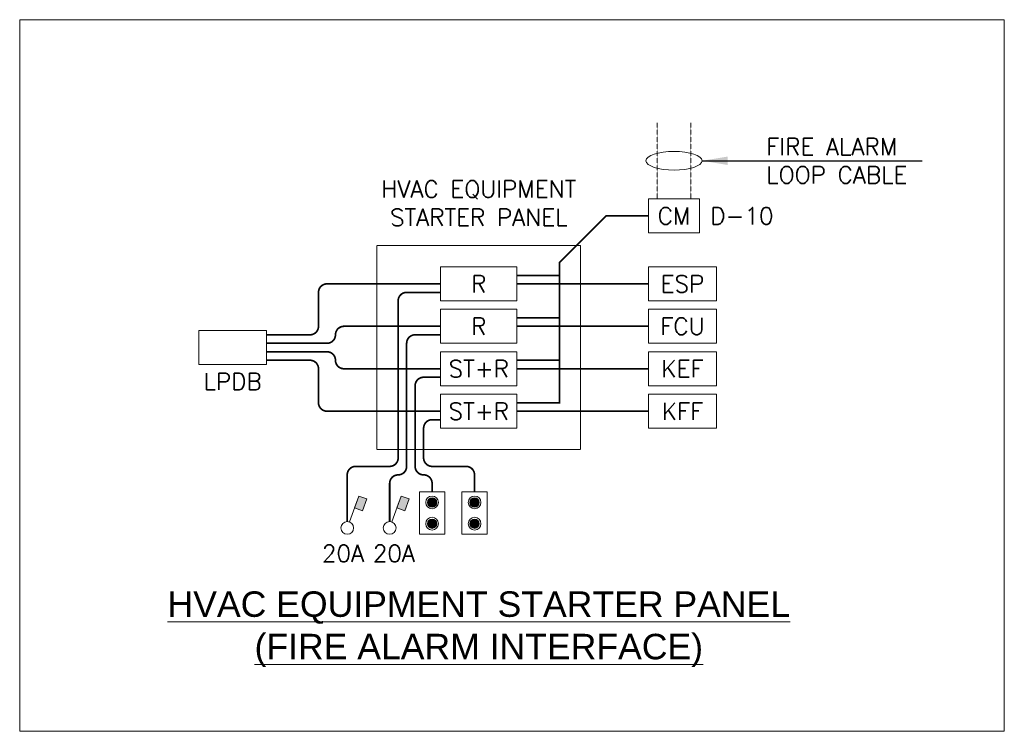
# Model space of a CAD drawing. Header units: millimetres. Extents: x -131287 to -69523, y -21032 to 24887.
# Tile 6 of 6: x -101765 to -95965, y 20695 to 24887. Entities that reach past the tile are written whole.
import ezdxf
from ezdxf.enums import TextEntityAlignment as Align

# ---------------------------------------------------------------- set-up
doc = ezdxf.new("R2010")
doc.units = ezdxf.units.MM
doc.header["$MEASUREMENT"] = 0
doc.linetypes.add('HIDDENX2', pattern=[0.75, 0.5, -0.25])
doc.linetypes.add('PHANTOM', pattern=[63.5, 31.75, -6.35, 6.35, -6.35, 6.35, -6.35])
doc.layers.get('0').update_dxf_attribs({"lineweight": 5})
for name, color, linetype, lineweight, true_color in [('M-MEP-ELFA-CABLE', 1, 'HIDDENX2', 20, 0xff0000), ('M-MEP-ELFA-EQUIP', 6, 'Continuous', 20, 0xff00ff), ('M-MEP-ELPR-CABLE', 7, 'PHANTOM', 20, 0xb914eb), ('M-MEP-ELPR-CKT', 7, 'HIDDENX2', 20, 0x960000), ('M-MEP-ELPR-EQUIP', 6, 'Continuous', 20, 0xff00ff), ('M-MEP-ELPR-SOCKET', 5, 'Continuous', 20, 0x0000ff), ('M-MEP-ELSL-DEVICES', 200, 'Continuous', 20, 0xbf00ff)]:
    doc.layers.add(name, color=color, linetype=linetype, lineweight=lineweight, true_color=true_color)
doc.layers.add('M-MEP-GEN', color=7, linetype='Continuous', lineweight=5)
doc.styles.add('100 ROMANS', font='romans.shx')
doc.styles.add('SSP_Title', font='arial.ttf')
doc.styles.get("Standard").update_dxf_attribs({"font": 'romans.shx'})
doc.dimstyles.new('100-ROMANS', dxfattribs={"dimtxt": 100, "dimasz": 0.18, "dimexe": 0.18, "dimexo": 0.0625, "dimgap": 0.09, "dimtad": 0, "dimtih": 1, "dimtoh": 1, "dimdec": 4, "dimzin": 0, "dimdsep": 46, "dimtxsty": '100 ROMANS', "dimcen": 0.09, "dimadec": 0, "dimazin": 0, "dimtfac": 1, "dimtdec": 4, "dimtofl": 0, "dimtmove": 0, "dimatfit": 3, "dimfxl": 1, "dimtolj": 1, "dimtzin": 0, "dimarcsym": 0})

# ---------------------------------------------------------------- blocks, each defined once
blk = doc.blocks.new('CM')
at = {"color": 0}
blk.add_lwpolyline([(-150, 200), (150, 200), (150, 0), (-150, 0)], close=True, dxfattribs=at)
blk.add_attdef('CM', text='', height=100, dxfattribs=at).set_placement((0, 100), align=Align.MIDDLE_CENTER)
blk = doc.blocks.new('DB-TP')
at = {"color": 0}
blk.add_lwpolyline([(-200, 200), (200, 200), (200, 0), (-200, 0)], close=True, dxfattribs=at)
blk.add_solid([(-200, 0), (200, 200), (200, 0), (-200, 0)], dxfattribs=at)
blk = doc.blocks.new('PUSH ON OFF SWITCH')
at = {"lineweight": 0, "true_color": 0x009600}
h = blk.add_hatch(color=94, dxfattribs=at)
h.dxf.hatch_style = 1
edge = h.paths.add_edge_path()
edge.add_arc((0, 187.5), 27.5, 0, 360)
at = {"lineweight": 0, "true_color": 0xff0000}
h = blk.add_hatch(color=1, dxfattribs=at)
h.dxf.hatch_style = 1
edge = h.paths.add_edge_path()
edge.add_arc((0, 62.5), 27.5, 0, 360)
blk.add_lwpolyline([(-75, 250), (75, 250), (75, 0), (-75, 0)], close=True)
at = {"color": 94, "lineweight": 0, "true_color": 0x009600}
for radius in [37.5, 27.5]:
    blk.add_circle((0, 187.5), radius, dxfattribs=at)
at = {"color": 1, "lineweight": 0, "true_color": 0xff0000}
for radius in [37.5, 27.5]:
    blk.add_circle((0, 62.5), radius, dxfattribs=at)
blk = doc.blocks.new('DP+NEON')
at = {"color": 0}
blk.add_lwpolyline([(12.8, 72.7), (68.4, 225.4)], dxfattribs=at)
blk.add_lwpolyline([(68.4, 225.4), (115.4, 208.3), (89.7, 137.9), (42.8, 155)], close=True, dxfattribs=at)
blk.add_circle((0, 37.5), 37.5, dxfattribs=at)
blk.add_solid([(89.7, 137.9), (115.4, 208.3), (42.8, 155), (68.4, 225.4)], dxfattribs=at)
blk.add_attdef('XXA', text='', height=100, dxfattribs=at).set_placement((-200, 175), align=Align.MIDDLE_CENTER)

msp = doc.modelspace()

# ---------------------------------------------------------------- linework, layer by layer
msp.add_lwpolyline([(-101765.1, 24886.5), (-95964.7, 24886.5), (-95964.7, 20695.2), (-101765.1, 20695.2)], close=True)
msp.add_ellipse((-97910.5, 24055.6), major_axis=(-165.3, 0), ratio=0.333239)
at = {"layer": 'M-MEP-ELFA-CABLE', "ltscale": 2.5}
for points in [[(-98010.5, 23830.6), (-98010.5, 24280.6)], [(-97810.5, 23830.6), (-97810.5, 24280.6)]]:
    msp.add_lwpolyline(points, dxfattribs=at)
at = {"layer": 'M-MEP-ELPR-CABLE', "color": 1, "ltscale": 0.05, "true_color": 0xff0000, "const_width": 10}
for points in [[(-99285.5, 23330.6), (-99954.8, 23330.6, 0.414214), (-100004.8, 23280.6), (-100004.8, 23080.6, -0.414214), (-100054.8, 23030.6), (-100310.5, 23030.6)], [(-99285.5, 23080.6), (-99854.8, 23080.6, 0.414214), (-99904.8, 23030.6), (-99904.8, 23030.6, -0.414214), (-99954.8, 22980.6), (-100310.5, 22980.6)], [(-99285.5, 22830.6), (-99854.8, 22830.6, -0.414214), (-99904.8, 22880.6), (-99904.8, 22880.6, 0.414214), (-99954.8, 22930.6), (-100310.5, 22930.6)], [(-99285.5, 22580.6), (-99954.8, 22580.6, -0.414214), (-100004.8, 22630.6), (-100004.8, 22830.6, 0.414214), (-100054.8, 22880.6), (-100310.5, 22880.6)]]:
    msp.add_lwpolyline(points, format="xyb", dxfattribs=at)
for points in [[(-98835.5, 23330.6), (-98060.5, 23330.6)], [(-98835.5, 23080.6), (-98060.5, 23080.6)], [(-98835.5, 22830.6), (-98060.5, 22830.6)], [(-98835.5, 22580.6), (-98060.5, 22580.6)]]:
    msp.add_lwpolyline(points, dxfattribs=at)
at = {"layer": 'M-MEP-ELPR-CKT', "color": 116, "true_color": 0x136734, "const_width": 10}
for points in [[(-98835.5, 22630.6), (-98585.5, 22630.6), (-98585.5, 23455.6), (-98310.5, 23730.6), (-98060.5, 23730.6)], [(-98835.5, 23380.6), (-98585.5, 23380.6)], [(-98835.5, 23130.6), (-98585.5, 23130.6)], [(-98835.5, 22880.6), (-98585.5, 22880.6)]]:
    msp.add_lwpolyline(points, dxfattribs=at)
at = {"layer": 'M-MEP-ELPR-CKT', "color": 5, "true_color": 0x0000ff, "const_width": 10}
for points in [[(-99285.5, 23280.6), (-99485.5, 23280.6, 0.414214), (-99535.5, 23230.6), (-99535.5, 22305.6, -0.414214), (-99585.5, 22255.6), (-99785.5, 22255.6, 0.414214), (-99835.5, 22205.6), (-99835.5, 21930.6)], [(-99285.5, 23030.6), (-99435.5, 23030.6, 0.414214), (-99485.5, 22980.6), (-99485.5, 22255.6, -0.414214), (-99535.5, 22205.6), (-99535.5, 22205.6, 0.414214), (-99585.5, 22155.6), (-99585.5, 21930.6)], [(-99285.5, 22780.6), (-99385.5, 22780.6, 0.414214), (-99435.5, 22730.6), (-99435.5, 22255.6, 0.414214), (-99385.5, 22205.6), (-99385.5, 22205.6, -0.414214), (-99335.5, 22155.6), (-99335.5, 22105.6)], [(-99285.5, 22530.6), (-99335.5, 22530.6, 0.414214), (-99385.5, 22480.6), (-99385.5, 22305.6, 0.414214), (-99335.5, 22255.6), (-99135.5, 22255.6, -0.414214), (-99085.5, 22205.6), (-99085.5, 22105.6)]]:
    msp.add_lwpolyline(points, format="xyb", dxfattribs=at)
at = {"layer": 'M-MEP-ELPR-EQUIP', "linetype": 'HIDDENX2', "ltscale": 5}
msp.add_lwpolyline([(-99660.5, 23555.6), (-98460.5, 23555.6), (-98460.5, 22355.6), (-99660.5, 22355.6)], close=True, dxfattribs=at)
at = {"layer": 'M-MEP-ELPR-EQUIP'}
for points in [[(-99285.5, 23430.6), (-98835.5, 23430.6), (-98835.5, 23230.6), (-99285.5, 23230.6)], [(-98060.5, 23430.6), (-97660.5, 23430.6), (-97660.5, 23230.6), (-98060.5, 23230.6)], [(-99285.5, 23180.6), (-98835.5, 23180.6), (-98835.5, 22980.6), (-99285.5, 22980.6)], [(-98060.5, 23180.6), (-97660.5, 23180.6), (-97660.5, 22980.6), (-98060.5, 22980.6)], [(-99285.5, 22930.6), (-98835.5, 22930.6), (-98835.5, 22730.6), (-99285.5, 22730.6)], [(-98060.5, 22930.6), (-97660.5, 22930.6), (-97660.5, 22730.6), (-98060.5, 22730.6)], [(-99285.5, 22680.6), (-98835.5, 22680.6), (-98835.5, 22480.6), (-99285.5, 22480.6)], [(-98060.5, 22680.6), (-97660.5, 22680.6), (-97660.5, 22480.6), (-98060.5, 22480.6)]]:
    msp.add_lwpolyline(points, close=True, dxfattribs=at)

# ---------------------------------------------------------------- block references
at = {"layer": 'M-MEP-ELFA-EQUIP'}
msp.add_blockref('CM', (-97910.5, 23630.6), dxfattribs=at).add_auto_attribs({'CM': 'CM'})
at = {"layer": 'M-MEP-ELPR-EQUIP'}
msp.add_blockref('DB-TP', (-100510.5, 22855.6), dxfattribs=at)
at = {"layer": 'M-MEP-ELPR-SOCKET'}
ref = msp.add_blockref('DP+NEON', (-99835.5, 21855.6), dxfattribs=at)
ref.add_attrib('XXA', '20A', dxfattribs={"layer": '0', "color": 0, "height": 100}).set_placement((-99860.5, 21743.1), align=Align.MIDDLE_CENTER)
ref = msp.add_blockref('DP+NEON', (-99585.5, 21855.6), dxfattribs=at)
ref.add_attrib('XXA', '20A', dxfattribs={"layer": '0', "color": 0, "height": 100}).set_placement((-99560.5, 21743.1), align=Align.MIDDLE_CENTER)
at = {"layer": 'M-MEP-ELSL-DEVICES'}
for p in [(-99335.5, 21855.6), (-99085.5, 21855.6)]:
    msp.add_blockref('PUSH ON OFF SWITCH', p, dxfattribs=at)

# ---------------------------------------------------------------- texts
at = {"layer": 'M-MEP-ELPR-EQUIP', "char_height": 100, "width": 1842.302, "attachment_point": 5}
for s, insert in [('R', (-99060.5, 23330.6)), ('ESP', (-97860.5, 23330.6)), ('R', (-99060.5, 23080.6)), ('FCU', (-97860.5, 23080.6)), ('ST+R', (-99060.5, 22830.6)), ('KEF', (-97860.5, 22830.6)), ('ST+R', (-99060.5, 22580.6)), ('KFF', (-97860.5, 22580.6))]:
    msp.add_mtext(s, dxfattribs=dict(at, insert=insert))
at = {"layer": 'M-MEP-GEN', "insert": (-97366.8, 24055.6), "char_height": 100, "attachment_point": 4}
msp.add_mtext_dynamic_manual_height_columns('FIRE ALARM LOOP CABLE', width=1226.567, gutter_width=1, heights=[747.6], dxfattribs=at)
at = {"layer": 'M-MEP-GEN', "char_height": 100, "attachment_point": 5}
for s, insert, width in [('HVAC EQUIPMENT STARTER PANEL', (-99060.5, 23805.6), 1413.314), ('D-10', (-97510.5, 23730.6), 262.905), ('LPDB', (-100510.5, 22755.6), 1842.302)]:
    msp.add_mtext(s, dxfattribs=dict(at, insert=insert, width=width))
at = {"layer": 'M-MEP-GEN', "insert": (-99060.5, 21296.8), "char_height": 150, "attachment_point": 5, "style": 'SSP_Title'}
msp.add_mtext_dynamic_manual_height_columns('{\\LHVAC EQUIPMENT STARTER PANEL\\P(FIRE ALARM INTERFACE)}', width=4640.56, gutter_width=1, heights=[747.6], dxfattribs=at)

# ---------------------------------------------------------------- leaders
at = {"layer": 'M-MEP-GEN'}
msp.add_leader([(-97745.1, 24055.6), (-96449.3, 24055.6)], dimstyle='100-ROMANS', override={"dimasz": 150, "dimgap": 0.09, "dimtad": 0}, dxfattribs=at)

doc.saveas('drawing.dxf')
